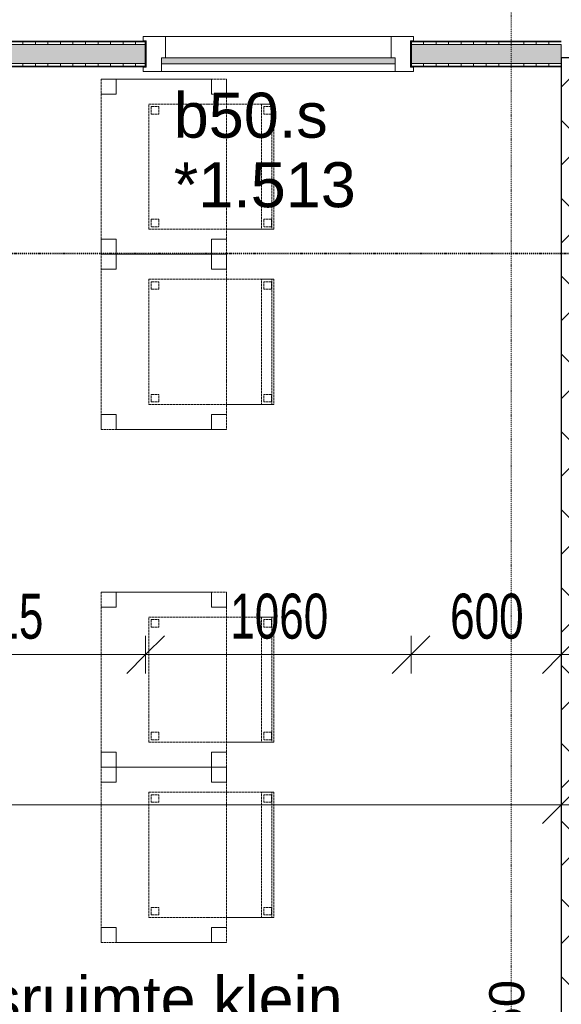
# Model space of a CAD drawing. Header units: millimetres. Extents: x -80560 to 110805, y -11020 to 52719.
# Tile 57 of 184: x 48807 to 50970, y 14303 to 18237. Entities that reach past the tile are written whole.
import ezdxf

# ---------------------------------------------------------------- set-up
doc = ezdxf.new("R2010")
doc.units = ezdxf.units.MM
doc.linetypes.add('DASHDOT2', pattern=[8, 4, -2, 0, -2])
doc.linetypes.add('DASHED2', pattern=[6, 4, -2])
for name, color, linetype, lineweight in [('A-ANNO-DIMS', 211, 'Continuous', 9), ('A-ANNO-DIMS-100', 211, 'Continuous', 9), ('A-ANNO-NOTE', 131, 'Continuous', 18), ('A-AREA-IDEN', 2, 'Continuous', 9), ('A-DETL-GENF', 92, 'Continuous', 18), ('A-DOOR', 31, 'Continuous', 18), ('A-GLAZ', 151, 'Continuous', 18), ('A-GLAZ-IDEN', 152, 'Continuous', 18), ('A-WALL', 113, 'Continuous', 35), ('A-WALL-PATT', 111, 'Continuous', 35), ('G-ANNO-SYMB', 111, 'Continuous', 9), ('I-FURN', 30, 'Continuous', 18), ('I-WALL', 2, 'Continuous', 18)]:
    doc.layers.add(name, color=color, linetype=linetype, lineweight=lineweight)
doc.styles.add('Arial', font='arial.ttf', dxfattribs={"height": 180})
doc.styles.add('Arial_1', font='arial.ttf', dxfattribs={"height": 140})
doc.styles.add('Arial_5', font='arial.ttf', dxfattribs={"width": 0.7, "height": 180})
doc.dimstyles.new('n3o_1_8_2', dxfattribs={"dimscale": 304.8, "dimtxt": 183.646692, "dimasz": 0.492126, "dimexe": 0.246063, "dimexo": 0.0625, "dimgap": 0.032808, "dimtad": 1, "dimdec": 0, "dimdsep": 46, "dimtxsty": 'Arial_5', "dimblk1": 'OBLIQUE', "dimblk2": 'OBLIQUE', "dimsah": 1, "dimcen": 0.09, "dimdle": 0.246063, "dimazin": 0, "dimtfac": 1, "dimtdec": 4, "dimtix": 1, "dimtmove": 1, "dimatfit": 3, "dimfxl": 0.246063, "dimfxlon": 1, "dimtvp": 1, "dimtolj": 1, "dimtzin": 0, "dimarcsym": 2})
doc.dimstyles.new('n3o_1_8_3', dxfattribs={"dimscale": 304.8, "dimtxt": 183.646692, "dimasz": 0.492126, "dimexe": 0.246063, "dimexo": 0.0625, "dimgap": 0.032808, "dimtad": 1, "dimdec": 0, "dimdsep": 46, "dimtxsty": 'Arial_5', "dimblk1": 'OBLIQUE', "dimblk2": 'OBLIQUE', "dimsah": 1, "dimcen": 0.09, "dimdle": 0.246063, "dimazin": 0, "dimtfac": 1, "dimtdec": 4, "dimtix": 1, "dimtmove": 0, "dimatfit": 3, "dimfxl": 0.246063, "dimfxlon": 1, "dimtvp": 1, "dimtolj": 1, "dimtzin": 0, "dimarcsym": 2})
pattern_1 = [(270, (46969.82, 18150), (50, 2e-13), [])]

# ---------------------------------------------------------------- blocks, each defined once
blk = doc.blocks.new('19112_SW_LeonardoCollege_R2020_rvt-1-DO_01 eerste verdieping')
at = {"layer": 'A-WALL-PATT', "lineweight": 5}
h = blk.add_hatch(dxfattribs=at)
h.set_pattern_fill('FP_166', color=10, angle=45, style=0, pattern_type=2)
h.set_pattern_definition([(135, (26325, 14167.5), (-155.563, -155.563), []), (225, (26325, 14167.5), (155.563, -155.563), [])])
h.paths.add_polyline_path([(26325, 10250), (26325, 18085), (26075, 18085), (26075, 10250), (26238.4, 10250)], flags=0)
at = {"layer": 'I-WALL', "color": 50, "lineweight": 25}
for p, q in [((26075, 18085), (26075, 10250)), ((26325, 18085), (26075, 18085))]:
    blk.add_line(p, q, dxfattribs=at)
blk = doc.blocks.new('32_n3o_raam_h1xb1 - 90x139_17_K_2410x1080-32004730-DO_01 eerste verdieping')
at = {"layer": 'A-GLAZ'}
for p, q in [((-540, 69.5), (-450, 69.5)), ((-540, 52.5), (-540, 69.5)), ((-528, 52.5), (-540, 52.5)), ((-528, -52.5), (-528, 52.5)), ((-450, 69.5), (-450, -15.5)), ((450, 69.5), (-450, 69.5)), ((450, 69.5), (540, 69.5)), ((450, -15.5), (450, 69.5)), ((528, 52.5), (528, -52.5)), ((540, 52.5), (528, 52.5)), ((540, 69.5), (540, 52.5)), ((-540, -52.5), (-528, -52.5)), ((-540, -69.5), (-540, -52.5)), ((-467, -69.5), (-540, -69.5)), ((-467, -39.5), (-467, -69.5)), ((-467, -69.5), (467, -69.5)), ((467, -69.5), (467, -39.5)), ((540, -69.5), (467, -69.5)), ((528, -52.5), (540, -52.5)), ((540, -52.5), (540, -69.5))]:
    blk.add_line(p, q, dxfattribs=at)
blk = doc.blocks.new('30_n3o_raam_vast - 24mm-31742711-DO_01 eerste verdieping')
at = {"layer": 'A-DOOR'}
blk.add_hatch(color=256, dxfattribs=at).paths.add_polyline_path([(-934, -24), (0, -24), (0, 0), (-934, 0)], flags=0)
for p, q in [((-934, -24), (-934, 0)), ((-934, 0), (0, 0)), ((0, 0), (0, -24)), ((0, -24), (-934, -24))]:
    blk.add_line(p, q, dxfattribs=at)
blk = doc.blocks.new('82_tafel1 - tafel 500x700 2-30673039-DO_01 eerste verdieping')
at = {"layer": 'I-FURN', "linetype": 'DASHED2'}
for p, q in [((350, 250), (-350, 250)), ((-350, 250), (-350, -250)), ((350, 250), (-350, 250)), ((-350, 250), (-350, -250)), ((-350, 250), (-350, 190)), ((-290, 250), (-350, 250)), ((-290, 190), (-290, 250)), ((-290, 250), (290, 250)), ((-290, 250), (-290, 190)), ((290, 250), (290, 190)), ((290, 190), (290, 250)), ((350, 250), (290, 250)), ((350, -250), (350, 250)), ((350, -250), (350, 250)), ((350, 190), (350, 250)), ((-350, -190), (-350, 190)), ((-350, 190), (-290, 190)), ((-290, 190), (-350, 190)), ((290, 190), (350, 190)), ((350, 190), (290, 190)), ((350, 190), (350, -190)), ((-290, -190), (-350, -190)), ((-350, -190), (-290, -190)), ((-350, -190), (-350, -250)), ((-290, -250), (-290, -190)), ((-290, -190), (-290, -250)), ((350, -190), (290, -190)), ((290, -190), (290, -250)), ((290, -250), (290, -190)), ((290, -190), (350, -190)), ((350, -250), (350, -190)), ((-350, -250), (350, -250)), ((-350, -250), (350, -250)), ((-350, -250), (-290, -250)), ((290, -250), (-290, -250)), ((290, -250), (350, -250))]:
    blk.add_line(p, q, dxfattribs=at)
blk = doc.blocks.new('82_zitmeubel - stoel 500x500-V284-DO_01 eerste verdieping')
at = {"layer": 'I-FURN', "linetype": 'DASHED2'}
for p, q in [((-192.1, -73), (-192.1, 237)), ((-192.1, 237), (-192.1, -73)), ((-192.1, 237), (307.9, 237)), ((-192.1, 237), (307.9, 237)), ((307.9, 237), (307.9, -73)), ((307.9, -73), (307.9, 237)), ((-182.1, 226), (-182.1, 198)), ((-182.1, 198), (-182.1, 226)), ((-153.1, 227), (-181.1, 227)), ((-181.1, 227), (-153.1, 227)), ((-181.1, 197), (-153.1, 197)), ((-153.1, 197), (-181.1, 197)), ((-152.1, 198), (-152.1, 226)), ((-152.1, 226), (-152.1, 198)), ((267.9, 226), (267.9, 198)), ((267.9, 198), (267.9, 226)), ((296.9, 227), (268.9, 227)), ((268.9, 227), (296.9, 227)), ((268.9, 197), (296.9, 197)), ((296.9, 197), (268.9, 197)), ((297.9, 198), (297.9, 226)), ((297.9, 226), (297.9, 198)), ((-192.1, -213), (-192.1, -73)), ((-192.1, -73), (-192.1, -263)), ((307.9, -73), (307.9, -213)), ((307.9, -263), (307.9, -73)), ((-192.1, -254.1), (-192.1, -213)), ((307.9, -213), (-192.1, -213)), ((-182.1, -224), (-182.1, -252)), ((-182.1, -252), (-182.1, -224)), ((-153.1, -223), (-181.1, -223)), ((-181.1, -223), (-153.1, -223)), ((-152.1, -252), (-152.1, -224)), ((-152.1, -224), (-152.1, -252)), ((267.9, -224), (267.9, -252)), ((267.9, -252), (267.9, -224)), ((296.9, -223), (268.9, -223)), ((268.9, -223), (296.9, -223)), ((297.9, -252), (297.9, -224)), ((297.9, -224), (297.9, -252)), ((307.9, -213), (307.9, -254.1)), ((-192.1, -263), (-192.1, -254.1)), ((307.9, -254.1), (-192.1, -254.1)), ((-192.1, -263), (307.9, -263)), ((-192.1, -263), (307.9, -263)), ((-181.1, -253), (-153.1, -253)), ((-153.1, -253), (-181.1, -253)), ((268.9, -253), (296.9, -253)), ((296.9, -253), (268.9, -253)), ((307.9, -254.1), (307.9, -263))]:
    blk.add_line(p, q, dxfattribs=at)
for centre, start, end in [((-181.1, 226), 90, 180), ((-181.1, 226), 135, 180), ((-181.1, 198), 180, 270), ((-181.1, 198), 180, 270), ((-181.1, 226), 90, 135), ((-153.1, 226), 360, 90), ((-153.1, 226), 360, 90), ((-153.1, 198), 270, 0), ((-153.1, 198), 270, 0), ((268.9, 226), 90, 180), ((268.9, 226), 90, 180), ((268.9, 198), 180, 270), ((268.9, 198), 180, 270), ((296.9, 226), 360, 90), ((296.9, 226), 360, 90), ((296.9, 198), 270, 360), ((296.9, 198), 270, 285), ((296.9, 198), 285, 360), ((-181.1, -224), 90, 180), ((-181.1, -224), 105, 180), ((-181.1, -224), 90, 105), ((-153.1, -224), 0, 90), ((-153.1, -224), 45, 90), ((-153.1, -224), 0, 45), ((268.9, -224), 90, 180), ((268.9, -224), 90, 180), ((296.9, -224), 0, 90), ((296.9, -224), 0, 90), ((-181.1, -252), 180, 270), ((-181.1, -252), 180, 270), ((-153.1, -252), 270, 0), ((-153.1, -252), 270, 300), ((-153.1, -252), 300, 0), ((268.9, -252), 180, 270), ((268.9, -252), 180, 195), ((268.9, -252), 195, 240), ((268.9, -252), 240, 270), ((296.9, -252), 270, 0), ((296.9, -252), 270, 285), ((296.9, -252), 285, 300), ((296.9, -252), 300, 315), ((296.9, -252), 315, 0)]:
    blk.add_arc(centre, 1, start, end, dxfattribs=at)
blk = doc.blocks.new('82_zitmeubel - stoel 500x500-V285-DO_01 eerste verdieping')
at = {"layer": 'I-FURN', "linetype": 'DASHED2'}
for p, q in [((-192.1, -73), (-192.1, 237)), ((-192.1, 237), (-192.1, -73)), ((-192.1, 237), (307.9, 237)), ((-192.1, 237), (307.9, 237)), ((307.9, 237), (307.9, -73)), ((307.9, -73), (307.9, 237)), ((-182.1, 226), (-182.1, 198)), ((-182.1, 198), (-182.1, 226)), ((-153.1, 227), (-181.1, 227)), ((-181.1, 227), (-153.1, 227)), ((-181.1, 197), (-153.1, 197)), ((-153.1, 197), (-181.1, 197)), ((-152.1, 198), (-152.1, 226)), ((-152.1, 226), (-152.1, 198)), ((267.9, 226), (267.9, 198)), ((267.9, 198), (267.9, 226)), ((296.9, 227), (268.9, 227)), ((268.9, 227), (296.9, 227)), ((268.9, 197), (296.9, 197)), ((296.9, 197), (268.9, 197)), ((297.9, 198), (297.9, 226)), ((297.9, 226), (297.9, 198)), ((-192.1, -213), (-192.1, -73)), ((-192.1, -73), (-192.1, -263)), ((307.9, -73), (307.9, -213)), ((307.9, -263), (307.9, -73)), ((-192.1, -254.1), (-192.1, -213)), ((307.9, -213), (-192.1, -213)), ((-182.1, -224), (-182.1, -252)), ((-182.1, -252), (-182.1, -224)), ((-153.1, -223), (-181.1, -223)), ((-181.1, -223), (-153.1, -223)), ((-152.1, -252), (-152.1, -224)), ((-152.1, -224), (-152.1, -252)), ((267.9, -224), (267.9, -252)), ((267.9, -252), (267.9, -224)), ((296.9, -223), (268.9, -223)), ((268.9, -223), (296.9, -223)), ((297.9, -252), (297.9, -224)), ((297.9, -224), (297.9, -252)), ((307.9, -213), (307.9, -254.1)), ((-192.1, -263), (-192.1, -254.1)), ((307.9, -254.1), (-192.1, -254.1)), ((-192.1, -263), (307.9, -263)), ((-192.1, -263), (307.9, -263)), ((-181.1, -253), (-153.1, -253)), ((-153.1, -253), (-181.1, -253)), ((268.9, -253), (296.9, -253)), ((296.9, -253), (268.9, -253)), ((307.9, -254.1), (307.9, -263))]:
    blk.add_line(p, q, dxfattribs=at)
for centre, start, end in [((-181.1, 226), 90, 180), ((-181.1, 226), 135, 165), ((-181.1, 226), 165, 180), ((-181.1, 198), 180, 195), ((-181.1, 198), 180, 270), ((-181.1, 198), 195, 210), ((-181.1, 198), 210, 225), ((-181.1, 226), 90, 135), ((-181.1, 198), 225, 270), ((-153.1, 226), 75, 90), ((-153.1, 226), 360, 90), ((-153.1, 198), 270, 0), ((-153.1, 198), 270, 285), ((-153.1, 226), 360, 75), ((-153.1, 198), 285, 0), ((268.9, 226), 90, 180), ((268.9, 226), 90, 180), ((268.9, 198), 180, 225), ((268.9, 198), 180, 270), ((268.9, 198), 225, 270), ((296.9, 226), 360, 90), ((296.9, 226), 360, 90), ((296.9, 198), 270, 360), ((296.9, 198), 270, 360), ((-181.1, -224), 90, 180), ((-181.1, -224), 90, 180), ((-153.1, -224), 0, 90), ((-153.1, -224), 0, 90), ((268.9, -224), 90, 180), ((268.9, -224), 90, 180), ((296.9, -224), 0, 90), ((296.9, -224), 0, 90), ((-181.1, -252), 180, 270), ((-181.1, -252), 180, 270), ((-153.1, -252), 270, 0), ((-153.1, -252), 270, 0), ((268.9, -252), 180, 270), ((268.9, -252), 180, 195), ((268.9, -252), 195, 270), ((296.9, -252), 270, 0), ((296.9, -252), 270, 285), ((296.9, -252), 285, 300), ((296.9, -252), 300, 315), ((296.9, -252), 315, 0)]:
    blk.add_arc(centre, 1, start, end, dxfattribs=at)
blk = doc.blocks.new('82_zitmeubel - stoel 500x500-V296-DO_01 eerste verdieping')
at = {"layer": 'I-FURN', "linetype": 'DASHED2'}
for p, q in [((-192.1, -73), (-192.1, 237)), ((-192.1, 237), (-192.1, -73)), ((-192.1, 237), (307.9, 237)), ((-192.1, 237), (307.9, 237)), ((307.9, 237), (307.9, -73)), ((307.9, -73), (307.9, 237)), ((-182.1, 226), (-182.1, 198)), ((-182.1, 198), (-182.1, 226)), ((-153.1, 227), (-181.1, 227)), ((-181.1, 227), (-153.1, 227)), ((-181.1, 197), (-153.1, 197)), ((-153.1, 197), (-181.1, 197)), ((-152.1, 198), (-152.1, 226)), ((-152.1, 226), (-152.1, 198)), ((267.9, 226), (267.9, 198)), ((267.9, 198), (267.9, 226)), ((296.9, 227), (268.9, 227)), ((268.9, 227), (296.9, 227)), ((268.9, 197), (296.9, 197)), ((296.9, 197), (268.9, 197)), ((297.9, 198), (297.9, 226)), ((297.9, 226), (297.9, 198)), ((-192.1, -213), (-192.1, -73)), ((-192.1, -73), (-192.1, -263)), ((307.9, -73), (307.9, -213)), ((307.9, -263), (307.9, -73)), ((-192.1, -254.1), (-192.1, -213)), ((307.9, -213), (-192.1, -213)), ((-182.1, -224), (-182.1, -252)), ((-182.1, -252), (-182.1, -224)), ((-153.1, -223), (-181.1, -223)), ((-181.1, -223), (-153.1, -223)), ((-152.1, -252), (-152.1, -224)), ((-152.1, -224), (-152.1, -252)), ((267.9, -224), (267.9, -252)), ((267.9, -252), (267.9, -224)), ((296.9, -223), (268.9, -223)), ((268.9, -223), (296.9, -223)), ((297.9, -252), (297.9, -224)), ((297.9, -224), (297.9, -252)), ((307.9, -213), (307.9, -254.1)), ((-192.1, -263), (-192.1, -254.1)), ((307.9, -254.1), (-192.1, -254.1)), ((-192.1, -263), (307.9, -263)), ((-192.1, -263), (307.9, -263)), ((-181.1, -253), (-153.1, -253)), ((-153.1, -253), (-181.1, -253)), ((268.9, -253), (296.9, -253)), ((296.9, -253), (268.9, -253)), ((307.9, -254.1), (307.9, -263))]:
    blk.add_line(p, q, dxfattribs=at)
for centre, start, end in [((-181.1, 226), 90, 180), ((-181.1, 226), 90, 180), ((-181.1, 198), 180, 210), ((-181.1, 198), 180, 255), ((-181.1, 198), 210, 255), ((-181.1, 198), 255, 270), ((-181.1, 198), 255, 270), ((-153.1, 226), 45, 90), ((-153.1, 226), 360, 90), ((-153.1, 198), 270, 0), ((-153.1, 198), 270, 0), ((-153.1, 226), 360, 45), ((268.9, 226), 90, 180), ((268.9, 226), 120, 180), ((268.9, 198), 180, 270), ((268.9, 198), 180, 270), ((268.9, 226), 90, 120), ((296.9, 226), 360, 90), ((296.9, 226), 360, 90), ((296.9, 198), 270, 360), ((296.9, 198), 270, 360), ((-181.1, -224), 90, 180), ((-181.1, -224), 90, 180), ((-153.1, -224), 0, 90), ((-153.1, -224), 0, 90), ((268.9, -224), 90, 180), ((268.9, -224), 105, 180), ((268.9, -224), 90, 105), ((296.9, -224), 0, 90), ((296.9, -224), 75, 90), ((296.9, -224), 30, 75), ((296.9, -224), 15, 30), ((296.9, -224), 0, 15), ((-181.1, -252), 180, 270), ((-181.1, -252), 180, 270), ((-153.1, -252), 270, 0), ((-153.1, -252), 270, 0), ((268.9, -252), 180, 270), ((268.9, -252), 180, 240), ((268.9, -252), 240, 270), ((296.9, -252), 270, 0), ((296.9, -252), 270, 300), ((296.9, -252), 300, 330), ((296.9, -252), 330, 0)]:
    blk.add_arc(centre, 1, start, end, dxfattribs=at)
blk = doc.blocks.new('82_zitmeubel - stoel 500x500-V297-DO_01 eerste verdieping')
at = {"layer": 'I-FURN', "linetype": 'DASHED2'}
for p, q in [((-192.1, -73), (-192.1, 237)), ((-192.1, 237), (-192.1, -73)), ((-192.1, 237), (307.9, 237)), ((-192.1, 237), (307.9, 237)), ((307.9, 237), (307.9, -73)), ((307.9, -73), (307.9, 237)), ((-182.1, 226), (-182.1, 198)), ((-182.1, 198), (-182.1, 226)), ((-153.1, 227), (-181.1, 227)), ((-181.1, 227), (-153.1, 227)), ((-181.1, 197), (-153.1, 197)), ((-153.1, 197), (-181.1, 197)), ((-152.1, 198), (-152.1, 226)), ((-152.1, 226), (-152.1, 198)), ((267.9, 226), (267.9, 198)), ((267.9, 198), (267.9, 226)), ((296.9, 227), (268.9, 227)), ((268.9, 227), (296.9, 227)), ((268.9, 197), (296.9, 197)), ((296.9, 197), (268.9, 197)), ((297.9, 198), (297.9, 226)), ((297.9, 226), (297.9, 198)), ((-192.1, -213), (-192.1, -73)), ((-192.1, -73), (-192.1, -263)), ((307.9, -73), (307.9, -213)), ((307.9, -263), (307.9, -73)), ((-192.1, -254.1), (-192.1, -213)), ((307.9, -213), (-192.1, -213)), ((-182.1, -224), (-182.1, -252)), ((-182.1, -252), (-182.1, -224)), ((-153.1, -223), (-181.1, -223)), ((-181.1, -223), (-153.1, -223)), ((-152.1, -252), (-152.1, -224)), ((-152.1, -224), (-152.1, -252)), ((267.9, -224), (267.9, -252)), ((267.9, -252), (267.9, -224)), ((296.9, -223), (268.9, -223)), ((268.9, -223), (296.9, -223)), ((297.9, -252), (297.9, -224)), ((297.9, -224), (297.9, -252)), ((307.9, -213), (307.9, -254.1)), ((-192.1, -263), (-192.1, -254.1)), ((307.9, -254.1), (-192.1, -254.1)), ((-192.1, -263), (307.9, -263)), ((-192.1, -263), (307.9, -263)), ((-181.1, -253), (-153.1, -253)), ((-153.1, -253), (-181.1, -253)), ((268.9, -253), (296.9, -253)), ((296.9, -253), (268.9, -253)), ((307.9, -254.1), (307.9, -263))]:
    blk.add_line(p, q, dxfattribs=at)
for centre, start, end in [((-181.1, 226), 90, 180), ((-181.1, 226), 90, 180), ((-181.1, 198), 180, 210), ((-181.1, 198), 180, 270), ((-181.1, 198), 210, 255), ((-181.1, 198), 255, 270), ((-153.1, 226), 45, 90), ((-153.1, 226), 360, 90), ((-153.1, 198), 270, 0), ((-153.1, 198), 270, 0), ((-153.1, 226), 360, 45), ((268.9, 226), 90, 180), ((268.9, 226), 90, 165), ((268.9, 226), 165, 180), ((268.9, 198), 180, 270), ((268.9, 198), 180, 270), ((296.9, 226), 360, 90), ((296.9, 226), 30, 90), ((296.9, 198), 270, 360), ((296.9, 198), 270, 315), ((296.9, 198), 315, 360), ((296.9, 226), 360, 30), ((-181.1, -224), 90, 180), ((-181.1, -224), 90, 180), ((-153.1, -224), 0, 90), ((-153.1, -224), 0, 90), ((268.9, -224), 90, 180), ((268.9, -224), 90, 180), ((296.9, -224), 0, 90), ((296.9, -224), 0, 90), ((-181.1, -252), 180, 270), ((-181.1, -252), 180, 270), ((-153.1, -252), 270, 0), ((-153.1, -252), 270, 285), ((-153.1, -252), 285, 300), ((-153.1, -252), 300, 0), ((268.9, -252), 180, 270), ((268.9, -252), 180, 210), ((268.9, -252), 210, 225), ((268.9, -252), 225, 240), ((268.9, -252), 240, 270), ((296.9, -252), 270, 0), ((296.9, -252), 270, 0)]:
    blk.add_arc(centre, 1, start, end, dxfattribs=at)
blk = doc.blocks.new('01_n3o_symbool_lijn_met_tekst - brandwerend_B60-31157474-DO_01 eerste verdieping')
at = {"layer": 'A-DETL-GENF', "color": 3, "linetype": 'DASHDOT2'}
blk.add_line((0, 0), (8362.5, 0), dxfattribs=at)
blk = doc.blocks.new('DIMBLOCK436-DO_01 eerste verdieping')
at = {"layer": 'A-ANNO-DIMS-100'}
for p, q in [((48094.8, 15700), (48169.8, 15775)), ((48094.8, 15775), (48094.8, 15625)), ((48094.8, 15700), (48094.8, 15775)), ((49309.8, 15700), (49384.8, 15775)), ((49309.8, 15775), (49309.8, 15625)), ((49309.8, 15700), (49309.8, 15775)), ((48094.8, 15700), (48019.8, 15625)), ((48094.8, 15700), (49309.8, 15700)), ((49309.8, 15700), (49234.8, 15625))]:
    blk.add_line(p, q, dxfattribs=at)
at = {"layer": 'A-ANNO-DIMS-100', "color": 0, "insert": (48510.2, 15943.6), "char_height": 180, "width": 461.094, "attachment_point": 1, "line_spacing_factor": 0.941778, "style": 'Arial_5'}
blk.add_mtext('1215', dxfattribs=at)
blk = doc.blocks.new('_Oblique')
at = {"color": 0, "linetype": 'ByBlock', "lineweight": -2}
blk.add_line((-0.5, -0.5), (0.5, 0.5), dxfattribs=at)
blk = doc.blocks.new('DIMBLOCK437-DO_01 eerste verdieping')
at = {"layer": 'A-ANNO-DIMS-100'}
for p, q in [((49309.8, 15700), (49384.8, 15775)), ((49309.8, 15775), (49309.8, 15625)), ((49309.8, 15700), (49309.8, 15775)), ((50369.8, 15700), (50444.8, 15775)), ((50369.8, 15775), (50369.8, 15625)), ((50369.8, 15700), (50369.8, 15775)), ((49309.8, 15700), (49234.8, 15625)), ((49309.8, 15700), (50369.8, 15700)), ((50369.8, 15700), (50294.8, 15625))]:
    blk.add_line(p, q, dxfattribs=at)
at = {"layer": 'A-ANNO-DIMS-100', "color": 0, "insert": (49647.7, 15943.6), "char_height": 180, "width": 461.094, "attachment_point": 1, "line_spacing_factor": 0.941778, "style": 'Arial_5'}
blk.add_mtext('1060', dxfattribs=at)
blk = doc.blocks.new('DIMBLOCK438-DO_01 eerste verdieping')
at = {"layer": 'A-ANNO-DIMS-100'}
for p, q in [((50369.8, 15700), (50444.8, 15775)), ((50369.8, 15775), (50369.8, 15625)), ((50369.8, 15700), (50369.8, 15775)), ((50969.8, 15700), (51044.8, 15775)), ((50969.8, 15775), (50969.8, 15625)), ((50969.8, 15700), (50969.8, 15775)), ((50369.8, 15700), (50294.8, 15625)), ((50369.8, 15700), (51044.8, 15700)), ((50969.8, 15700), (50894.8, 15625))]:
    blk.add_line(p, q, dxfattribs=at)
at = {"layer": 'A-ANNO-DIMS-100', "color": 0, "insert": (50525.7, 15943.6), "char_height": 180, "width": 345.821, "attachment_point": 1, "line_spacing_factor": 0.941778, "style": 'Arial_5'}
blk.add_mtext('600', dxfattribs=at)
blk = doc.blocks.new('DIMBLOCK470-DO_01 eerste verdieping')
at = {"layer": 'A-ANNO-DIMS-100'}
for p, q in [((45444.8, 15100), (45519.8, 15175)), ((45444.8, 15175), (45444.8, 15025)), ((45444.8, 15100), (45444.8, 15175)), ((50969.8, 15100), (51044.8, 15175)), ((50969.8, 15175), (50969.8, 15025)), ((50969.8, 15100), (50969.8, 15175)), ((45444.8, 15100), (45369.8, 15025)), ((45444.8, 15100), (50969.8, 15100)), ((50969.8, 15100), (50894.8, 15025))]:
    blk.add_line(p, q, dxfattribs=at)
at = {"layer": 'A-ANNO-DIMS-100', "color": 0, "insert": (48015.2, 15343.6), "char_height": 180, "width": 461.094, "attachment_point": 1, "line_spacing_factor": 0.941778, "style": 'Arial_5'}
blk.add_mtext('5525', dxfattribs=at)
blk = doc.blocks.new('DIMBLOCK471-DO_01 eerste verdieping')
at = {"layer": 'A-ANNO-DIMS-100'}
for p, q in [((50969.8, 15100), (51044.8, 15175)), ((50969.8, 15175), (50969.8, 15025)), ((50969.8, 15100), (50969.8, 15175)), ((51219.8, 15100), (51294.8, 15175)), ((51219.8, 15175), (51219.8, 15025)), ((51219.8, 15100), (51219.8, 15175)), ((50969.8, 15100), (50894.8, 15025)), ((50969.8, 15100), (51219.8, 15100)), ((51219.8, 15100), (51144.8, 15025))]:
    blk.add_line(p, q, dxfattribs=at)
blk.add_ellipse((51402.5, 15100), major_axis=(307.7, 0), ratio=0.491605, start_param=1.570796, end_param=3.141593, dxfattribs=at)
at = {"layer": 'A-ANNO-DIMS-100', "color": 0, "insert": (51402.5, 15343.6), "char_height": 180, "width": 345.821, "attachment_point": 1, "line_spacing_factor": 0.941778, "style": 'Arial_5'}
blk.add_mtext('250', dxfattribs=at)

msp = doc.modelspace()

# ---------------------------------------------------------------- hatches: boundary and pattern name
at = {"layer": 'A-WALL-PATT', "lineweight": 18}
h = msp.add_hatch(dxfattribs=at)
h.set_pattern_fill('FP_81', color=256, angle=-270, style=0, pattern_type=2)
h.set_pattern_definition(pattern_1)
h.paths.add_polyline_path([(48930.7, 18137.5), (49309.8, 18137.5), (49309.8, 18150), (48094.8, 18150), (48094.8, 18137.5)], flags=0)
h.paths.add_polyline_path([(50692.7, 18137.5), (50969.8, 18137.5), (50969.8, 18150), (50369.8, 18150), (50369.8, 18137.5)], flags=0)
h.paths.add_polyline_path([(46044.8, 18137.5), (46044.8, 18150), (44739.8, 18150), (44739.8, 18137.5)], flags=0)
h.paths.add_polyline_path([(42989.8, 18137.5), (42989.8, 18150), (42969.8, 18150), (42969.8, 18137.5)], flags=0)
at = {"layer": 'A-WALL-PATT', "lineweight": 5}
h = msp.add_hatch(color=256, dxfattribs=at)
h.paths.add_polyline_path([(50692.7, 18062.5), (50969.8, 18062.5), (50969.8, 18137.5), (50369.8, 18137.5), (50369.8, 18062.5)], flags=0)
h.paths.add_polyline_path([(48094.8, 18062.5), (49309.8, 18062.5), (49309.8, 18137.5), (48094.8, 18137.5)], flags=0)
h.paths.add_polyline_path([(45432.3, 18062.5), (46044.8, 18062.5), (46044.8, 18137.5), (44739.8, 18137.5), (44739.8, 18062.5), (45357.3, 18062.5)], flags=0)
h.paths.add_polyline_path([(42969.8, 18062.5), (42989.8, 18062.5), (42989.8, 18137.5), (42957.3, 18137.5), (42957.3, 18062.5)], flags=0)
at = {"layer": 'A-WALL-PATT', "lineweight": 18}
h = msp.add_hatch(dxfattribs=at)
h.set_pattern_fill('FP_81', color=256, angle=-270, style=0, pattern_type=2)
h.set_pattern_definition(pattern_1)
h.paths.add_polyline_path([(49309.8, 18050), (49309.8, 18062.5), (48094.8, 18062.5), (48094.8, 18050), (48930.7, 18050)], flags=0)
h.paths.add_polyline_path([(50969.8, 18050), (50969.8, 18062.5), (50369.8, 18062.5), (50369.8, 18050), (50692.7, 18050)], flags=0)
h.paths.add_polyline_path([(45444.8, 18050), (46044.8, 18050), (46044.8, 18062.5), (45432.3, 18062.5), (45432.3, 18050)], flags=0)
h.paths.add_polyline_path([(42969.8, 18050), (42989.8, 18050), (42989.8, 18062.5), (42969.8, 18062.5)], flags=0)
h.paths.add_polyline_path([(44739.8, 18050), (45357.3, 18050), (45357.3, 18062.5), (44739.8, 18062.5)], flags=0)

# ---------------------------------------------------------------- linework, layer by layer
at = {"layer": 'A-WALL', "lineweight": 18}
for p, q in [((49309.8, 18137.5), (48094.8, 18137.5)), ((50969.8, 18137.5), (50369.8, 18137.5)), ((50969.8, 18062.5), (50969.8, 18137.5)), ((49309.8, 18062.5), (48094.8, 18062.5)), ((50969.8, 18062.5), (50369.8, 18062.5))]:
    msp.add_line(p, q, dxfattribs=at)
at = {"layer": 'G-ANNO-SYMB', "linetype": 'DASHDOT2', "lineweight": 35}
msp.add_line((36171.8, 17302.3), (104099.5, 17302.3), dxfattribs=at)
at = {"layer": 'I-WALL', "lineweight": 35}
for p, q in [((49309.8, 18150), (48094.8, 18150)), ((49309.8, 18050), (49309.8, 18150)), ((50969.8, 18150), (50369.8, 18150)), ((50369.8, 18150), (50369.8, 18050)), ((48094.8, 18050), (49309.8, 18050)), ((50369.8, 18050), (50969.8, 18050))]:
    msp.add_line(p, q, dxfattribs=at)

# ---------------------------------------------------------------- block references
at = {"color": 250, "lineweight": 5}
msp.add_blockref('19112_SW_LeonardoCollege_R2020_rvt-1-DO_01 eerste verdieping', (24894.8, 0), dxfattribs=at)
at = {"layer": 'A-DETL-GENF', "color": 3, "linetype": 'DASHDOT2', "rotation": 90}
msp.add_blockref('01_n3o_symbool_lijn_met_tekst - brandwerend_B60-31157474-DO_01 eerste verdieping', (50769.8, 10000), dxfattribs=at)
at = {"layer": 'A-DOOR'}
msp.add_blockref('30_n3o_raam_vast - 24mm-31742711-DO_01 eerste verdieping', (50306.8, 18084.5), dxfattribs=at)
at = {"layer": 'A-GLAZ'}
msp.add_blockref('32_n3o_raam_h1xb1 - 90x139_17_K_2410x1080-32004730-DO_01 eerste verdieping', (49839.8, 18100), dxfattribs=at)
at = {"layer": 'I-FURN', "linetype": 'DASHED2', "rotation": 90.00000000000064}
for name, p in [('82_tafel1 - tafel 500x700 2-30673039-DO_01 eerste verdieping', (49382.3, 17650)), ('82_zitmeubel - stoel 500x500-V297-DO_01 eerste verdieping', (49559.3, 17592.1)), ('82_tafel1 - tafel 500x700 2-30673039-DO_01 eerste verdieping', (49382.3, 16950)), ('82_zitmeubel - stoel 500x500-V296-DO_01 eerste verdieping', (49559.3, 16892.1)), ('82_tafel1 - tafel 500x700 2-30673039-DO_01 eerste verdieping', (49382.3, 15600)), ('82_zitmeubel - stoel 500x500-V285-DO_01 eerste verdieping', (49559.3, 15542.1)), ('82_tafel1 - tafel 500x700 2-30673039-DO_01 eerste verdieping', (49382.3, 14900)), ('82_zitmeubel - stoel 500x500-V284-DO_01 eerste verdieping', (49559.3, 14842.1))]:
    msp.add_blockref(name, p, dxfattribs=at)

# ---------------------------------------------------------------- texts
at = {"layer": 'A-ANNO-NOTE', "color": 3, "linetype": 'DASHDOT2', "insert": (50681.8, 14052), "char_height": 140, "width": 408.861, "attachment_point": 1, "rotation": 90, "style": 'Arial_1'}
msp.add_mtext('B60', dxfattribs=at)
at = {"layer": 'A-AREA-IDEN', "insert": (46546.9, 14414.7), "char_height": 180, "width": 4136.707, "attachment_point": 1, "style": 'Arial'}
msp.add_mtext('Algemene onderwijsruimte klein', dxfattribs=at)
at = {"layer": 'A-GLAZ-IDEN', "lineweight": 9, "char_height": 180, "attachment_point": 1, "style": 'Arial'}
for s, insert, width in [('b50.s', (49422.1, 17945.5), 729.536), ('*1.513', (49422.1, 17667.7), 865.822)]:
    msp.add_mtext(s, dxfattribs=dict(at, insert=insert, width=width))

# ---------------------------------------------------------------- dimensions: what is measured, and where the dimension line sits
at = {"layer": 'A-ANNO-DIMS'}
for base, p1, p2, override, picture, middle in [((49309.8, 15700), (48094.8, 15775), (49309.8, 15775), {"dimpost": '<>', "dimfxl": 1215}, 'DIMBLOCK436-DO_01 eerste verdieping', (48702.3, 15801.9)), ((50369.8, 15700), (49309.8, 15775), (50369.8, 15775), {"dimpost": '<>', "dimfxl": 1060}, 'DIMBLOCK437-DO_01 eerste verdieping', (49839.8, 15801.9)), ((50969.8, 15700), (50369.8, 15775), (50969.8, 15775), {"dimpost": '<>', "dimfxl": 600}, 'DIMBLOCK438-DO_01 eerste verdieping', (50669.8, 15801.9)), ((50969.8, 15100), (45444.8, 15175), (50969.8, 15175), {"dimpost": '<>', "dimfxl": 5525}, 'DIMBLOCK470-DO_01 eerste verdieping', (48207.3, 15201.9))]:
    dim = msp.add_linear_dim(base=base, p1=p1, p2=p2, dimstyle='n3o_1_8_3', override=override, dxfattribs=at)
    dim.commit()
    dim.dimension.update_dxf_attribs({"geometry": picture, "text_midpoint": middle})
dim = msp.add_linear_dim(base=(51219.8, 15100), p1=(50969.8, 15175), p2=(51219.8, 15175), dimstyle='n3o_1_8_2', override={"dimpost": '<>', "dimfxl": 250}, dxfattribs=at)
dim.commit()
dim.dimension.update_dxf_attribs({"geometry": 'DIMBLOCK471-DO_01 eerste verdieping', "text_midpoint": (51575.4, 15223.6), "dimtype": 160})

doc.saveas('drawing.dxf')
